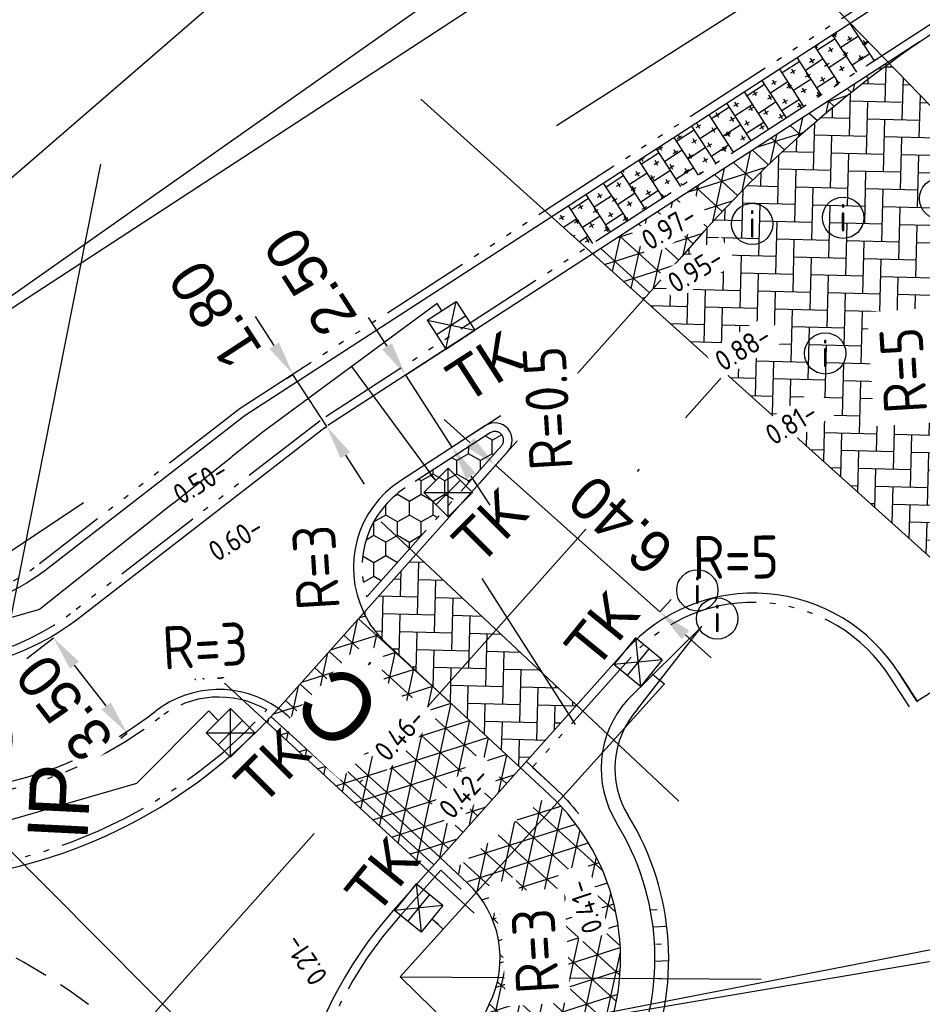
# Model space of a CAD drawing. Header units: metres. Extents: x 121793 to 127505, y 451003 to 453667.
# Tile 26 of 40: x 122195 to 122222, y 452622 to 452651. Entities that reach past the tile are written whole.
import ezdxf
from ezdxf.enums import TextEntityAlignment as Align

# ---------------------------------------------------------------- set-up
doc = ezdxf.new("R2010")
doc.units = ezdxf.units.M
doc.header["$LTSCALE"] = 4
for name, pattern in [('ONTWERPAS', [3, 2, -0.5, 0, -0.5]), ('ontwerpbestand sloot WK$0$STIPPELFIJN', [0.375, 0.25, -0.125]), ('ontwerpbestand sloot WK$0$STREEP-2X-PUNT', [1.03, 0.65, -0.1, 0.04, -0.1, 0.04, -0.1]), ('PROFIEL', [3.9, 3, -0.3, 0.3, -0.3]), ('STREEP-3X-PUNT', [1.17, 0.65, -0.1, 0.04, -0.1, 0.04, -0.1, 0.04, -0.1]), ('STREEP-4X-PUNT', [1.31, 0.65, -0.1, 0.04, -0.1, 0.04, -0.1, 0.04, -0.1, 0.04, -0.1])]:
    doc.linetypes.add(name, pattern=pattern)
for name, color, linetype in [('A-AL-S-Tekenblad_kader', 7, 'Continuous'), ('WEG-AS-ONTWERP', 2, 'ONTWERPAS'), ('WEG-NW-ARCERING18', 1, 'Continuous'), ('WEG-NW-BAND 130_150x250mm', 7, 'STREEP-3X-PUNT'), ('WEG-NW-BAND-10_20', 7, 'STREEP-4X-PUNT'), ('WEG-NW-BAND-11_22', 7, 'ontwerpbestand sloot WK$0$STREEP-2X-PUNT'), ('WEG-NW-BERM', 3, 'Continuous'), ('WEG-NW-BSS VOEGSTONE', 1, 'Continuous'), ('WEG-NW-HOOGTE ROTONDE', 4, 'Continuous'), ('WEG-NW-MARKERING', 7, 'ontwerpbestand sloot WK$0$STIPPELFIJN'), ('WEG-NW-RASTER', 7, 'ontwerpbestand sloot WK$0$RASTER'), ('WEG-NW-RIOLERING', 4, 'RIOLERING'), ('WEG-NW-RIOLERING KOLKLEIDING 125', 3, 'DRAINAGE'), ('WEG-NW-RIOLERING TEKST 1 op 200', 7, 'Continuous'), ('WEG-NW-RIOLERING TEKST 1 op 500', 7, 'Continuous'), ('WEG-NW-RIOLERING-cont', 4, 'Continuous'), ('WEG-NW-RIOLERING_CONT', 4, 'Continuous'), ('WEG-NW-RIOOL DUIKER', 4, 'Continuous'), ('WEG-NW-Talud_strepen', 1, 'Continuous'), ('WEG-NW-VERHARDING', 42, 'Continuous'), ('WEG-NW-VERHARDINGSTYPE', 2, 'Continuous'), ('WEG-NW-WERKGRENS', 10, 'PROFIEL'), ('WEG-XX-BEMATING25', 7, 'Continuous'), ('WEG-XX-HULPLIJNEN', 40, 'Continuous'), ('WEG-XX-PUTRAND OPHOOGTE', 7, 'Continuous'), ('WEG-XX-TEKST25 RADIUS', 7, 'Continuous'), ('WEG-XX-TEKST25 RADIUS 1 op 200', 7, 'Continuous')]:
    doc.layers.add(name, color=color, linetype=linetype)
doc.styles.add('25MM-500', font='provutr.shx', dxfattribs={"height": 1.25})
doc.styles.add('DIMENSIE', font='provutr.shx')
doc.styles.add('ISO', font='ISO')
doc.styles.add('ontwerpbestand sloot WK$0$35MM-500', font='provutr.shx', dxfattribs={"height": 1.75})
doc.styles.add('ontwerpbestand sloot WK$0$50MM-500', font='provutr.shx', dxfattribs={"height": 2.5})
doc.styles.add('ontwerpbestand sloot WK$0$DIMENSIE', font='provutr.shx')
doc.styles.add('STANDAARD', font='isocp2.shx')
doc.linetypes.add('DRAINAGE', pattern='A,0.4,-0.1,[202,BLOK.SHX,S=0.125,R=0,X=0,Y=0],-0.2', length=0.7)
doc.linetypes.add('ontwerpbestand sloot WK$0$RASTER', pattern='A,0.25,-0.25,[150,BLOK.SHX,S=0.25,R=0,X=0,Y=0],-0.25,0.25', length=1)
doc.linetypes.add('RIOLERING', pattern='A,0.8,-0.4,[201,BLOK.SHX,S=0.25,R=0,X=0,Y=0],-0.2', length=1.4)
doc.dimstyles.new('ontwerpbestand sloot WK$0$WVV500', dxfattribs={"dimtxt": 1.25, "dimasz": 1, "dimexe": 0, "dimexo": 2, "dimgap": 0.5, "dimtad": 1, "dimzin": 0, "dimdsep": 46, "dimtxsty": 'ontwerpbestand sloot WK$0$DIMENSIE', "dimcen": 0, "dimdle": 1.25, "dimclrd": 256, "dimclre": 256, "dimclrt": 256, "dimaunit": 2, "dimadec": 0, "dimazin": 0, "dimtfac": 1, "dimtdec": 3, "dimtix": 1, "dimtmove": 2, "dimatfit": 3, "dimfxl": 0, "dimtolj": 1, "dimtzin": 0, "dimarcsym": 0})
doc.dimstyles.new('WVV500', dxfattribs={"dimtxt": 1.25, "dimasz": 1, "dimexe": 0, "dimexo": 2, "dimgap": 0.5, "dimtad": 1, "dimzin": 0, "dimdsep": 46, "dimtxsty": 'DIMENSIE', "dimcen": 0, "dimdle": 1.25, "dimclrd": 256, "dimclre": 256, "dimclrt": 256, "dimaunit": 2, "dimadec": 0, "dimazin": 0, "dimtfac": 1, "dimtdec": 3, "dimtix": 1, "dimtmove": 2, "dimatfit": 3, "dimfxl": 0, "dimtolj": 1, "dimtzin": 0, "dimarcsym": 0})

# ---------------------------------------------------------------- blocks, each defined once
blk = doc.blocks.new('ontwerpbestand sloot WK$0$IP-O')
at = {"layer": 'WEG-NW-RIOLERING_CONT'}
blk.add_circle((0, 0), 0.6, dxfattribs=at)
at = {"layer": 'WEG-NW-RIOLERING_CONT', "style": 'ontwerpbestand sloot WK$0$35MM-500'}
blk.add_attdef('IP', text='', height=1.75, dxfattribs=at).set_placement((0, -1.252), align=Align.TOP_CENTER)
blk = doc.blocks.new('TK-O')
at = {"layer": 'WEG-NW-RIOLERING-cont'}
for p, q in [((0, 1), (0, 1.25)), ((-0.5, 1), (0.5, 1)), ((-0.5, 0), (0.5, 1)), ((-0.5, 1), (0.5, 0)), ((-0.5, 1), (-0.5, 0)), ((0.5, 1), (0.5, 0)), ((-0.5, 0.5), (0.5, 0.5)), ((-0.5, 0), (0.5, 0))]:
    blk.add_line(p, q, dxfattribs=at)
at = {"layer": 'WEG-NW-RIOLERING-cont', "style": '25MM-500'}
blk.add_text('TK', height=1.25, dxfattribs=at).set_placement((-0.901, -1.669))
blk = doc.blocks.new('TK-B')
at = {"layer": 'WEG-NW-RIOLERING-cont'}
for p, q in [((0.5, -1), (-0.5, 0)), ((0.5, 0), (-0.5, -1)), ((0.5, 0), (-0.5, 0)), ((-0.5, -1), (-0.5, 0)), ((0.5, -1), (0.5, 0)), ((0.5, -0.5), (-0.5, -0.5)), ((0.5, -1), (-0.5, -1)), ((0, -1), (0, -1.25))]:
    blk.add_line(p, q, dxfattribs=at)
at = {"layer": 'WEG-NW-RIOLERING-cont', "style": '25MM-500'}
blk.add_text('TK', height=1.25, dxfattribs=at).set_placement((-0.996, 0.294))
blk = doc.blocks.new('*D77')
at = {"layer": 'Defpoints', "color": 0, "linetype": 'Continuous', "transparency": 16777216}
for p in [(122206.507, 452640.592), (122206.238, 452640.419), (122207.592, 452638.326)]:
    blk.add_point(p, dxfattribs=at)
at = {"layer": 'WEG-XX-BEMATING25', "linetype": 'Continuous', "lineweight": -2, "transparency": 16777216}
for p, q in [((122205.964, 452641.432), (122205.421, 452642.272)), ((122207.918, 452641.505), (122206.507, 452640.592)), ((122207.861, 452638.499), (122206.507, 452640.592)), ((122209.272, 452639.412), (122207.861, 452638.499)), ((122208.404, 452637.66), (122208.947, 452636.82))]:
    blk.add_line(p, q, dxfattribs=at)
at = {"layer": 'WEG-XX-BEMATING25', "linetype": 'Continuous', "transparency": 16777216}
for points in [[(122206.104, 452641.522), (122205.824, 452641.341), (122206.507, 452640.592)], [(122208.544, 452637.75), (122208.264, 452637.569), (122207.861, 452638.499)]]:
    blk.add_solid(points, dxfattribs=at)
at = {"layer": 'WEG-XX-BEMATING25', "linetype": 'Continuous', "transparency": 16777216, "insert": (122203.738, 452643.31), "char_height": 1.25, "attachment_point": 5, "rotation": 122.8969, "style": 'ontwerpbestand sloot WK$0$DIMENSIE', "bg_fill": 3, "box_fill_scale": 1.1, "bg_fill_color": 256, "bg_fill_true_color": 13158600, "bg_fill_transparency": 0}
blk.add_mtext('\\A1;2.50', dxfattribs=at)
blk = doc.blocks.new('*D78')
at = {"layer": 'Defpoints', "color": 0, "linetype": 'Continuous', "transparency": 16777216}
for p in [(122204.73, 452641.59), (122203.23, 452640.617), (122205.71, 452640.077)]:
    blk.add_point(p, dxfattribs=at)
at = {"layer": 'WEG-XX-BEMATING25', "linetype": 'Continuous', "lineweight": -2, "transparency": 16777216}
for p, q in [((122202.686, 452641.456), (122202.142, 452642.295)), ((122203.052, 452640.501), (122203.23, 452640.617)), ((122204.21, 452639.105), (122203.23, 452640.617)), ((122204.032, 452638.989), (122204.21, 452639.105)), ((122204.754, 452638.266), (122205.298, 452637.426))]:
    blk.add_line(p, q, dxfattribs=at)
at = {"layer": 'WEG-XX-BEMATING25', "linetype": 'Continuous', "transparency": 16777216}
blk.add_solid([(122204.894, 452638.356), (122204.615, 452638.175), (122204.21, 452639.105)], dxfattribs=at)
at = {"layer": 'WEG-XX-BEMATING25', "linetype": 'Continuous', "transparency": 16777216, "insert": (122200.972, 452642.349), "char_height": 1.25, "attachment_point": 5, "rotation": 122.9576, "style": 'ontwerpbestand sloot WK$0$DIMENSIE', "bg_fill": 3, "box_fill_scale": 1.1, "bg_fill_color": 256, "bg_fill_true_color": 13158600, "bg_fill_transparency": 0}
blk.add_mtext('\\A1;1.80', dxfattribs=at)
at = {"layer": 'WEG-XX-BEMATING25', "linetype": 'Continuous', "transparency": 16777216}
blk.add_solid([(122202.826, 452641.547), (122202.546, 452641.365), (122203.23, 452640.617)], dxfattribs=at)
blk = doc.blocks.new('*D79')
at = {"layer": 'Defpoints', "color": 0, "linetype": 'Continuous', "transparency": 16777216}
for p in [(122197.084, 452633.588, 1.107), (122196.271, 452632.958), (122199.226, 452630.82)]:
    blk.add_point(p, dxfattribs=at)
at = {"layer": 'WEG-XX-BEMATING25', "linetype": 'Continuous', "lineweight": -2, "transparency": 16777216}
for p, q in [((122195.502, 452632.363), (122196.271, 452632.958)), ((122197.801, 452630.981), (122196.883, 452632.167)), ((122197.645, 452629.596), (122198.413, 452630.19))]:
    blk.add_line(p, q, dxfattribs=at)
at = {"layer": 'WEG-XX-BEMATING25', "linetype": 'Continuous', "transparency": 16777216, "insert": (122196.595, 452630.927), "char_height": 1.25, "attachment_point": 5, "rotation": 127.7374, "style": 'ontwerpbestand sloot WK$0$DIMENSIE', "bg_fill": 3, "box_fill_scale": 1.1, "bg_fill_color": 256, "bg_fill_true_color": 13158600, "bg_fill_transparency": 0}
blk.add_mtext('\\A1;3.50', dxfattribs=at)
at = {"layer": 'WEG-XX-BEMATING25', "linetype": 'Continuous', "transparency": 16777216}
for points in [[(122197.015, 452632.269), (122196.751, 452632.065), (122196.271, 452632.958)], [(122197.933, 452631.083), (122197.669, 452630.879), (122198.413, 452630.19)]]:
    blk.add_solid(points, dxfattribs=at)
blk = doc.blocks.new('*D90')
at = {"layer": 'Defpoints', "color": 0, "linetype": 'Continuous', "transparency": 16777216}
for p in [(122209.118, 452637.974), (122208.113, 452636.849), (122212.884, 452632.587)]:
    blk.add_point(p, dxfattribs=at)
at = {"layer": 'WEG-XX-BEMATING25', "linetype": 'Continuous', "lineweight": -2, "transparency": 16777216}
for p, q in [((122208.372, 452638.64), (122207.626, 452639.306)), ((122209.445, 452638.34), (122209.118, 452637.974)), ((122214.217, 452634.079), (122213.889, 452633.713)), ((122214.635, 452633.047), (122215.381, 452632.381))]:
    blk.add_line(p, q, dxfattribs=at)
at = {"layer": 'WEG-XX-BEMATING25', "linetype": 'Continuous', "transparency": 16777216}
for points in [[(122208.483, 452638.764), (122208.261, 452638.516), (122209.118, 452637.974)], [(122214.746, 452633.171), (122214.524, 452632.922), (122213.889, 452633.713)]]:
    blk.add_solid(points, dxfattribs=at)
at = {"layer": 'WEG-XX-BEMATING25', "linetype": 'Continuous', "transparency": 16777216, "insert": (122212.765, 452636.237), "char_height": 1.25, "attachment_point": 5, "rotation": 138.2322, "style": 'ontwerpbestand sloot WK$0$DIMENSIE', "bg_fill": 3, "box_fill_scale": 1.1, "bg_fill_color": 256, "bg_fill_true_color": 13158600, "bg_fill_transparency": 0}
blk.add_mtext('\\A1;6.40', dxfattribs=at)
at = {"layer": 'WEG-XX-BEMATING25', "linetype": 'Continuous', "lineweight": -2, "transparency": 16777216}
blk.add_line((122213.889, 452633.713), (122209.118, 452637.974), dxfattribs=at)
blk = doc.blocks.new('inspectieput')
blk.add_circle((0, 0), 0.6)
at = {"style": 'ISO'}
blk.add_text('i', height=0.8, dxfattribs=at).set_placement((0, 0), align=Align.MIDDLE)

msp = doc.modelspace()

# ---------------------------------------------------------------- hatches: boundary and pattern name
at = {"layer": 'WEG-NW-ARCERING18'}
h = msp.add_hatch(dxfattribs=at)
h.set_pattern_fill('AR-B88', color=256, scale=0.003, angle=122.957631, style=0)
h.paths.add_polyline_path([(122220.351, 452649.876), (122219.431, 452650.823), (122210.748, 452645.194), (122211.751, 452644.291)])
h = msp.add_hatch(dxfattribs=at)
h.set_pattern_fill('NET3', color=256, scale=0.2, angle=-102.32055275, style=0)
h.paths.add_polyline_path([(122214.535, 452644.039, -0.066901), (122221.458, 452650.285), (122211.943, 452644.118), (122213.419, 452642.79)])
h = msp.add_hatch(dxfattribs=at)
h.set_pattern_fill('AR-HBONE', color=256, scale=0.005, angle=43.5531955, style=0)
h.paths.add_polyline_path([(122222.087, 452642.9, -0.025854), (122224.632, 452645.47), (122220.567, 452649.654, 0.059072), (122214.535, 452644.039), (122213.419, 452642.79), (122218.173, 452638.514)])
edge = h.paths.add_edge_path()
edge.add_line((122222.572, 452634.556), (122224.384, 452635.749))
edge.add_line((122224.384, 452635.749), (122222.812, 452638.177))
edge.add_arc((122227.008, 452640.895), 5, 143.291, 212.9297, ccw=False)
edge.add_arc((122248.201, 452619.595), 35, 136.0559, 138.2534)
edge.add_line((122222.087, 452642.9), (122218.173, 452638.514))
edge.add_line((122218.173, 452638.514), (122222.572, 452634.556))
h = msp.add_hatch(dxfattribs=at)
h.set_pattern_fill('AR-HBONE', color=256, scale=0.005, angle=43.5531955, style=0)
h.paths.add_polyline_path([(122209.138, 452633.195), (122207.501, 452631.361), (122209.844, 452629.181), (122211.471, 452631.004)])
h.paths.add_polyline_path([(122209.138, 452633.195), (122206.806, 452635.385), (122205.291, 452633.689, 0.091936), (122205.943, 452632.81), (122206.338, 452632.442), (122207.501, 452631.361)])
h = msp.add_hatch(dxfattribs=at)
h.set_pattern_fill('NET3', color=256, scale=0.2, angle=-102.32055275, style=0)
edge = h.paths.add_edge_path()
edge.add_line((122202.443, 452630.535), (122204.798, 452628.363))
edge.add_line((122204.798, 452628.363), (122207.501, 452631.361))
edge.add_line((122207.501, 452631.361), (122206.338, 452632.442))
edge.add_line((122206.338, 452632.442), (122205.943, 452632.81))
edge.add_arc((122207.986, 452635.007), 3, 206.0606, 227.0717, ccw=False)
edge.add_line((122205.291, 452633.689), (122202.777, 452630.874))
edge.add_line((122202.777, 452630.874), (122202.443, 452630.535))
h.paths.add_polyline_path([(122204.798, 452628.363), (122207.151, 452626.193), (122209.844, 452629.181), (122207.501, 452631.361)])
h = msp.add_hatch(dxfattribs=at)
h.set_pattern_fill('NET3', color=256, scale=0.2, angle=-102.32055275, style=0)
edge = h.paths.add_edge_path()
edge.add_arc((122206.25, 452623.647), 6.5, 335.5525, 407.0717)
edge.add_line((122210.677, 452628.407), (122207.903, 452626.207))
edge.add_arc((122206.196, 452623.67), 3.058, -26.3857, 56.0658, ccw=False)
edge.add_arc((122226.84, 452613.399), 20, 153.54, 175.8495)
edge.add_line((122206.893, 452614.847), (122210.489, 452614.823))
edge.add_arc((122230.374, 452612.68), 20, 155.5525, 173.8481, ccw=False)
h.paths.add_polyline_path([(122210.576, 452607.465), (122207.071, 452607.491), (122207.357, 452600.896), (122210.853, 452600.873)])

# ---------------------------------------------------------------- linework, layer by layer
at = {"layer": 'A-AL-S-Tekenblad_kader'}
msp.add_lwpolyline([(122210.015, 452629.364), (122210.847, 452628.59, -0.037568), (122211.535, 452627.846, -0.157309)], format="xyb", dxfattribs=at)
at = {"layer": 'WEG-AS-ONTWERP'}
msp.add_line((122198.523, 452621.301), (122216.979, 452641.982), dxfattribs=at)
at = {"layer": 'WEG-NW-BAND-10_20'}
msp.add_lwpolyline([(122221.35, 452652.365), (122201.696, 452639.623), (122195.865, 452635.11, -0.46455), (122187.526, 452636.897, -0.011564), (122183.321, 452644.558), (122181.618, 452643.585)], format="xyb", dxfattribs=at)
at = {"layer": 'WEG-NW-BAND-11_22'}
msp.add_lwpolyline([(122202.471, 452630.864, 0.306819), (122199.362, 452630.647, -0.468111), (122182.511, 452634.252, 0.424548), (122178.67, 452635.37), (122177.944, 452634.966), (122178.741, 452633.549, 0.508325)], format="xyb", close=True, dxfattribs=at)
msp.add_lwpolyline([(122206.333, 452624.871), (122207.53, 452626.212), (122208.123, 452625.661)], dxfattribs=at)
msp.add_lwpolyline([(122206.333, 452624.871, 0.26588), (122203.913, 452613.454, -0.139266), (122204.253, 452603.486, 0.238809), (122206.634, 452593.138), (122210.644, 452588.329)], format="xyb", dxfattribs=at)
at = {"layer": 'WEG-NW-BERM'}
for p, q in [((122213.616, 452625.057), (122213.818, 452625.066)), ((122213.694, 452624.56), (122214.095, 452624.579)), ((122213.738, 452624.062), (122213.938, 452624.071)), ((122213.749, 452623.562), (122214.149, 452623.58)), ((122213.727, 452623.06), (122213.928, 452623.069))]:
    msp.add_line(p, q, dxfattribs=at)
for centre, radius, start, end in [((122215.186, 452629.16), 3, 138.2534, 211.6663), ((122215.186, 452629.16), 2.6, 138.2534, 211.6663), ((122206.25, 452623.647), 7.9, 335.5525, 31.6663), ((122206.25, 452623.647), 7.5, 335.5525, 31.6663)]:
    msp.add_arc(centre, radius, start, end, dxfattribs=at)
at = {"layer": 'WEG-NW-MARKERING'}
msp.add_arc((122186.538, 452607.871), 18, 0.7929, 80.7839, dxfattribs=at)
at = {"layer": 'WEG-NW-RASTER', "flags": 128}
msp.add_lwpolyline([(122190.622, 452637.597), (122192.739, 452633.961), (122197.145, 452636.894)], dxfattribs=at)
at = {"layer": 'WEG-NW-RIOLERING KOLKLEIDING 125', "ltscale": 0.75}
msp.add_lwpolyline([(122207.269, 452624.795), (122207.6, 452624.496)], dxfattribs=at)
at = {"layer": 'WEG-NW-RIOOL DUIKER', "elevation": 110, "flags": 128}
msp.add_lwpolyline([(122194.752, 452627.042), (122204.784, 452616.942)], dxfattribs=at)
at = {"layer": 'WEG-NW-VERHARDING'}
msp.add_line((122221.458, 452650.285), (122204.243, 452639.128), dxfattribs=at)
at = {"layer": 'WEG-NW-VERHARDING', "linetype": 'Continuous'}
for p, q in [((122202.777, 452630.874), (122214.535, 452644.039)), ((122221.36, 452631.12), (122225.617, 452633.845)), ((122206.147, 452625.038), (122212.884, 452632.587)), ((122220.835, 452631.94), (122221.379, 452631.1)), ((122210.677, 452628.407), (122209.844, 452629.181)), ((122208.293, 452625.844), (122207.513, 452626.569))]:
    msp.add_line(p, q, dxfattribs=at)
at = {"layer": 'WEG-NW-VERHARDING'}
msp.add_lwpolyline([(122221.486, 452652.155), (122201.841, 452639.419), (122196.018, 452634.912, -0.464319), (122187.307, 452636.776, -0.011214), (122183.219, 452644.212), (122181.742, 452643.368)], format="xyb", dxfattribs=at)
at = {"layer": 'WEG-NW-VERHARDING', "flags": 128}
msp.add_lwpolyline([(122204.171, 452639.072), (122197.067, 452633.574, -0.468111), (122185.803, 452635.984, -0.014994), (122180.443, 452645.909, 24.876171)], format="xyb", dxfattribs=at)
at = {"layer": 'WEG-NW-VERHARDING'}
msp.add_lwpolyline([(122221.363, 452631.121), (122220.835, 452631.94)], dxfattribs=at)
for centre, radius, start, end in [((122241.232, 452621.405), 35, 122.934, 139.7086), ((122192.44, 452639.477, 110), 11, 207.7552, 308.0944), ((122216.615, 452629.258), 5, 32.4308, 138.2534)]:
    msp.add_arc(centre, radius, start, end, dxfattribs=at)
at = {"layer": 'WEG-NW-VERHARDING', "linetype": 'Continuous'}
for centre, radius, start, end in [((122191.586, 452640.861), 15, 209.6516, 318.2534), ((122201.077, 452628.459), 3, 54.7548, 128.0944), ((122206.25, 452623.647), 6.5, 335.5525, 47.0717), ((122206.25, 452623.647), 3, 333.54, 47.0717), ((122215.1, 452617.048), 12, 138.2534, 197.8106), ((122226.84, 452613.399), 20, 153.54, 182.4114)]:
    msp.add_arc(centre, radius, start, end, dxfattribs=at)
at = {"layer": 'WEG-NW-WERKGRENS'}
msp.add_line((122221.013, 452654.277), (122210.566, 452647.633), dxfattribs=at)
at = {"layer": 'WEG-XX-HULPLIJNEN', "flags": 128}
for points in [[(122216.37, 452653.975), (122237.965, 452631.746)], [(122206.946, 452648.614), (122233.253, 452624.947)], [(122178.854, 452551.922), (122197.645, 452646.721)], [(122205.798, 452636.331), (122214.443, 452628.213)], [(122200.621, 452632.215), (122208.493, 452624.956)], [(122206.346, 452623.106), (122216.836, 452623.038)]]:
    msp.add_lwpolyline(points, dxfattribs=at)
msp.add_lwpolyline([(122207.513, 452626.569), (122203.788, 452630.035), (122203.12, 452630.655, 0.033537), (122202.808, 452630.909)], format="xyb", dxfattribs=at)

# ---------------------------------------------------------------- block references
ref = msp.add_blockref('ontwerpbestand sloot WK$0$IP-O', (122194.33, 452627.468, 110), dxfattribs=dict(rotation=87.1389655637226))
ref.add_attrib('IP', 'IP', dxfattribs={"layer": 'WEG-NW-RIOLERING_CONT', "height": 1.75, "rotation": 87.139, "style": 'ontwerpbestand sloot WK$0$35MM-500'}).set_placement((122195.563, 452628.231, 110), align=Align.TOP_CENTER)
at = {"layer": 'WEG-NW-RIOLERING'}
for name, p, rotation in [('TK-O', (122208.097, 452641.625), 32.8825334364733), ('TK-O', (122208.093, 452636.826), 45.01345835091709), ('TK-B', (122212.869, 452632.57), 50.79937213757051), ('TK-O', (122201.768, 452629.847), 45.01345835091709), ('TK-B', (122206.494, 452625.427), 50.79937213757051)]:
    msp.add_blockref(name, p, dxfattribs=dict(at, rotation=rotation))
at = {"layer": 'WEG-XX-PUTRAND OPHOOGTE'}
for p in [(122222.035, 452645.725, -0.709), (122219.217, 452645.168, -1.087), (122216.575, 452644.989), (122218.697, 452641.225)]:
    msp.add_blockref('inspectieput', p, dxfattribs=at)

# ---------------------------------------------------------------- next in the draw order: texts
at = {"layer": 'WEG-NW-HOOGTE ROTONDE', "char_height": 0.6, "width": 1.82918, "attachment_point": 1, "style": 'STANDAARD', "bg_fill": 3, "box_fill_scale": 1.25, "bg_fill_color": 256, "bg_fill_transparency": 0}
for s, insert, rotation in [('0.95-', (122214.043, 452643.466), 31.3153), ('0.88-', (122215.418, 452641.193), 31.3153), ('0.81-', (122216.884, 452639.047), 31.3153), ('0.60-', (122200.702, 452635.663), 31.3153), ('0.50-', (122204.134, 452631.304), 47.5731), ('0.42-', (122207.413, 452628.054), 47.5731), ('0.41-', (122211.678, 452624.304), 108.1538), ('0.34-', (122209.623, 452623.895), 109.451), ('0.21-', (122203.772, 452622.792), 123.7069)]:
    msp.add_mtext(s, dxfattribs=dict(at, insert=insert, rotation=rotation))

# ---------------------------------------------------------------- next in the draw order: dimensions: what is measured, and where the dimension line sits
at = {"layer": 'WEG-XX-BEMATING25', "linetype": 'Continuous'}
dim = msp.add_linear_dim(base=(122203.23, 452640.617), p1=(122205.71, 452640.077), p2=(122204.73, 452641.59), angle=122.9576, dimstyle='ontwerpbestand sloot WK$0$WVV500', override={"dimtfill": 1}, dxfattribs=at)
dim.commit()
dim.dimension.update_dxf_attribs({"geometry": '*D78', "text_midpoint": (122200.972, 452642.349), "dimtype": 161})

# ---------------------------------------------------------------- next in the draw order: hatches: boundary and pattern name
at = {"layer": 'WEG-NW-BSS VOEGSTONE'}
h = msp.add_hatch(dxfattribs=at)
h.set_pattern_fill('HONEY', color=256, scale=0.125, angle=89.9147)
h.set_pattern_definition([(89.9147, (122205.23606, 452634.14885), (-0.342817, 0.595824), [0.396875, -0.79375]), (209.9147, (122205.23606, 452634.14885), (-0.34459, -0.5948), [0.396875, -0.79375]), (149.9147, (122205.23606, 452634.14885), (-0.687407, 0.001024), [-0.79375, 0.396875])])
h.paths.add_polyline_path([(122209.288, 452638.541, 0.874174), (122208.965, 452638.917), (122206.491, 452637.315, 0.340662), (122205.373, 452634.149)])

# ---------------------------------------------------------------- next in the draw order: linework, layer by layer
at = {"layer": 'WEG-NW-BAND-11_22'}
msp.add_lwpolyline([(122205.373, 452634.149), (122209.288, 452638.541, 0.874174), (122208.965, 452638.917), (122206.491, 452637.315, 0.340662), (122205.373, 452634.149, 0.379528)], format="xyb", dxfattribs=at)
at = {"layer": 'WEG-NW-VERHARDING', "linetype": 'Continuous'}
msp.add_lwpolyline([(122208.656, 452637.456), (122209.474, 452638.374, 0.874174), (122208.829, 452639.127), (122206.355, 452637.525, 0.379528), (122205.291, 452633.689)], format="xyb", dxfattribs=at)

# ---------------------------------------------------------------- next in the draw order: texts
at = {"layer": 'WEG-NW-HOOGTE ROTONDE', "char_height": 0.6, "width": 1.82918, "attachment_point": 1, "style": 'STANDAARD', "bg_fill": 3, "box_fill_scale": 1.25, "bg_fill_color": 256, "bg_fill_transparency": 0}
for s, insert, rotation in [('0.97-', (122213.284, 452644.709), 31.3153), ('0.50-', (122199.674, 452637.318), 31.3153), ('0.46-', (122205.539, 452629.727), 47.5731)]:
    msp.add_mtext(s, dxfattribs=dict(at, insert=insert, rotation=rotation))

# ---------------------------------------------------------------- next in the draw order: leaders
at = {"layer": 'WEG-NW-RIOLERING TEKST 1 op 200'}
msp.add_leader([(122187.375, 452639.695), (122200.93, 452651.418)], dimstyle='WVV500', override={"dimasz": 2}, dxfattribs=at)
at = {"layer": 'WEG-NW-RIOLERING TEKST 1 op 200', "annotation_type": 0, "has_hookline": 1, "hookline_direction": 1, "text_width": 7.437, "horizontal_direction": (-0.515512, 0.856882, 0)}
msp.add_leader([(122208.223, 452621.271), (122246.466, 452627.751), (122246.981, 452626.894)], dimstyle='WVV500', override={"dimasz": 1}, dxfattribs=at)

# ---------------------------------------------------------------- next in the draw order: hatches: boundary and pattern name
at = {"layer": 'WEG-NW-ARCERING18'}
h = msp.add_hatch(dxfattribs=at)
h.set_pattern_fill('CROSS', color=256, scale=0.05, angle=30)
h.set_pattern_definition([(30, (254.45135, 75.16392), (0.1162130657, 0.4337130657), [0.15875, -0.47625]), (120, (254.55978, 75.13487), (-0.4337130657, 0.1162130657), [0.15875, -0.47625])])
h.paths.add_polyline_path([(122220.351, 452649.876), (122219.431, 452650.823), (122210.748, 452645.194), (122211.751, 452644.291)])

# ---------------------------------------------------------------- next in the draw order: linework, layer by layer
at = {"layer": 'WEG-NW-BAND 130_150x250mm'}
msp.add_lwpolyline([(122222.067, 452650.99), (122204.018, 452639.27), (122196.913, 452633.771, -0.468356), (122186.021, 452636.105, -0.012427), (122181.968, 452643.497, -0.015001)], format="xyb", dxfattribs=at)

# ---------------------------------------------------------------- next in the draw order: texts
at = {"layer": 'WEG-NW-VERHARDINGSTYPE', "insert": (122204.576, 452629.542), "char_height": 2, "width": 1.28013, "attachment_point": 1, "rotation": 136.847, "style": 'ontwerpbestand sloot WK$0$50MM-500', "bg_fill": 3, "box_fill_scale": 1.25, "bg_fill_color": 256, "bg_fill_transparency": 0}
msp.add_mtext('C', dxfattribs=at)
at = {"layer": 'WEG-XX-TEKST25 RADIUS 1 op 200', "insert": (122209.724, 452622.585), "char_height": 0.5, "width": 0.85134, "attachment_point": 1, "rotation": 93.5026, "style": 'STANDAARD', "bg_fill": 3, "box_fill_scale": 1.25, "bg_fill_color": 256, "bg_fill_transparency": 0}
msp.add_mtext('R=3', dxfattribs=at)

# ---------------------------------------------------------------- next in the draw order: leaders
at = {"layer": 'WEG-NW-RIOLERING TEKST 1 op 200', "annotation_type": 0, "has_hookline": 1, "hookline_direction": 0, "text_width": 8.77, "horizontal_direction": (-0.515512, 0.856882, 0)}
msp.add_leader([(122187.963, 452637.911), (122210.939, 452654.092), (122210.423, 452654.949)], dimstyle='WVV500', override={"dimasz": 1}, dxfattribs=at)

# ---------------------------------------------------------------- next in the draw order: linework, layer by layer
at = {"layer": 'WEG-NW-RIOLERING KOLKLEIDING 125', "ltscale": 0.75}
msp.add_lwpolyline([(122213.643, 452631.938), (122214.031, 452631.622), (122206.346, 452623.106), (122208.223, 452621.271)], dxfattribs=at)

# ---------------------------------------------------------------- next in the draw order: texts
at = {"layer": 'WEG-XX-TEKST25 RADIUS 1 op 200', "char_height": 0.5, "attachment_point": 1, "style": 'STANDAARD', "bg_fill": 3, "box_fill_scale": 1.25, "bg_fill_color": 256, "bg_fill_transparency": 0}
for s, insert, width, rotation in [('R=5', (122220.416, 452639.442), 1.24903, 93.5026), ('R=3', (122204.323, 452634.34), 0.99381, 93.5026), ('R=3', (122200.295, 452632.222), 1.08103, 3.2147)]:
    msp.add_mtext(s, dxfattribs=dict(at, insert=insert, width=width, rotation=rotation))

# ---------------------------------------------------------------- next in the draw order: dimensions: what is measured, and where the dimension line sits
at = {"layer": 'WEG-XX-BEMATING25', "linetype": 'Continuous'}
dim = msp.add_linear_dim(base=(122206.507, 452640.592), p1=(122207.592, 452638.326), p2=(122206.238, 452640.419), angle=122.8969, text='2.50', dimstyle='ontwerpbestand sloot WK$0$WVV500', override={"dimtfill": 1}, dxfattribs=at)
dim.commit()
dim.dimension.update_dxf_attribs({"geometry": '*D77', "text_midpoint": (122203.738, 452643.31), "dimtype": 161})
dim = msp.add_linear_dim(base=(122196.271, 452632.958), p1=(122199.226, 452630.82), p2=(122197.084, 452633.588, 1.107), angle=127.7374, dimstyle='ontwerpbestand sloot WK$0$WVV500', override={"dimtfill": 1}, dxfattribs=at)
dim.commit()
dim.dimension.update_dxf_attribs({"geometry": '*D79', "text_midpoint": (122196.595, 452630.927), "dimtype": 161})

# ---------------------------------------------------------------- next in the draw order: leaders
at = {"layer": 'WEG-NW-RIOLERING TEKST 1 op 500', "annotation_type": 0, "has_hookline": 1, "hookline_direction": 1, "text_width": 16.668, "horizontal_direction": (-0.515512, 0.856882, 0)}
msp.add_leader([(122208.223, 452621.271), (122245.95, 452628.608), (122246.981, 452626.894)], dimstyle='WVV500', override={"dimasz": 2}, dxfattribs=at)

# ---------------------------------------------------------------- next in the draw order: linework, layer by layer
at = {"layer": 'WEG-NW-RIOLERING KOLKLEIDING 125', "ltscale": 0.75}
for points in [[(122207.386, 452637.533), (122204.941, 452640.847)], [(122201.06, 452630.554), (122200.785, 452630.84), (122198.68, 452628.731), (122194.33, 452627.468)]]:
    msp.add_lwpolyline(points, dxfattribs=at)

# ---------------------------------------------------------------- next in the draw order: texts
at = {"layer": 'WEG-XX-TEKST25 RADIUS', "char_height": 1.25, "width": 2.69849, "attachment_point": 1, "rotation": 93.5026, "style": 'STANDAARD', "bg_fill": 3, "box_fill_scale": 1.25, "bg_fill_color": 256, "bg_fill_transparency": 0}
for s, insert in [('R=5', (122220.416, 452639.442)), ('R=3', (122209.724, 452622.585))]:
    msp.add_mtext(s, dxfattribs=dict(at, insert=insert))

# ---------------------------------------------------------------- next in the draw order: dimensions: what is measured, and where the dimension line sits
at = {"layer": 'WEG-XX-BEMATING25', "linetype": 'Continuous'}
dim = msp.add_linear_dim(base=(122209.118, 452637.974), p1=(122212.884, 452632.587), p2=(122208.113, 452636.849), angle=138.2322, dimstyle='ontwerpbestand sloot WK$0$WVV500', override={"dimtfill": 1}, dxfattribs=at)
dim.commit()
dim.dimension.update_dxf_attribs({"geometry": '*D90', "text_midpoint": (122212.765, 452636.237), "dimtype": 161})

# ---------------------------------------------------------------- next in the draw order: linework, layer by layer
at = {"layer": 'WEG-NW-BAND 130_150x250mm'}
msp.add_lwpolyline([(122221.15, 452630.952), (122220.608, 452631.788, 0.497616), (122213.055, 452632.403), (122210.194, 452629.197), (122210.847, 452628.59)], format="xyb", dxfattribs=at)
at = {"layer": 'WEG-NW-BERM'}
for p in [(122212.948, 452631.157), (122213.247, 452630.891)]:
    msp.add_line(p, (122215.116, 452633.286), dxfattribs=at)
at = {"layer": 'WEG-NW-RIOLERING KOLKLEIDING 125', "ltscale": 0.75}
msp.add_lwpolyline([(122207.554, 452642.465), (122207.418, 452642.675), (122202.36, 452638.944), (122195.864, 452633.786), (122192.779, 452632.898), (122191.215, 452633.442)], dxfattribs=at)
at = {"layer": 'WEG-NW-Talud_strepen', "flags": 128}
msp.add_lwpolyline([(122208.721, 452634.68), (122211.435, 452630.438)], dxfattribs=at)
at = {"layer": 'WEG-XX-HULPLIJNEN', "flags": 128}
msp.add_lwpolyline([(122209.844, 452629.181), (122205.943, 452632.81, -0.091936), (122205.291, 452633.689, 0.214281)], format="xyb", dxfattribs=at)

# ---------------------------------------------------------------- next in the draw order: block references
at = {"layer": 'WEG-XX-PUTRAND OPHOOGTE'}
msp.add_blockref('inspectieput', (122215.559, 452633.522), dxfattribs=at)

# ---------------------------------------------------------------- next in the draw order: texts
at = {"layer": 'WEG-XX-TEKST25 RADIUS', "insert": (122192.072, 452630.366, -110), "char_height": 1.25, "width": 2.69849, "attachment_point": 1, "rotation": 8.6667, "style": 'STANDAARD', "bg_fill": 3, "box_fill_scale": 1.25, "bg_fill_color": 256, "bg_fill_transparency": 0}
msp.add_mtext('R=10', dxfattribs=at)
at = {"layer": 'WEG-XX-TEKST25 RADIUS 1 op 200', "char_height": 0.5, "attachment_point": 1, "style": 'STANDAARD', "bg_fill": 3, "box_fill_scale": 1.25, "bg_fill_color": 256, "bg_fill_transparency": 0}
for s, insert, width, rotation in [('R=0.5', (122209.971, 452637.983), 1.63283, 93.5026), ('R=5', (122214.842, 452635.921), 1.19765, 0.3741)]:
    msp.add_mtext(s, dxfattribs=dict(at, insert=insert, width=width, rotation=rotation))

# ---------------------------------------------------------------- next in the draw order: texts
at = {"layer": 'WEG-XX-TEKST25 RADIUS', "char_height": 1.25, "width": 2.69849, "attachment_point": 1, "style": 'STANDAARD', "bg_fill": 3, "box_fill_scale": 1.25, "bg_fill_color": 256, "bg_fill_transparency": 0}
for s, insert, rotation in [('R=3', (122203.347, 452633.729), 93.5026), ('R=5', (122214.842, 452635.921), 0.3741), ('R=3', (122199.402, 452633.286), 3.2147)]:
    msp.add_mtext(s, dxfattribs=dict(at, insert=insert, rotation=rotation))

# ---------------------------------------------------------------- next in the draw order: leaders
at = {"layer": 'WEG-NW-RIOLERING TEKST 1 op 500', "annotation_type": 0, "has_hookline": 1, "hookline_direction": 0, "text_width": 21.925, "horizontal_direction": (-0.515512, 0.856882, 0)}
msp.add_leader([(122187.963, 452637.911), (122211.454, 452653.235), (122210.423, 452654.949)], dimstyle='WVV500', override={"dimasz": 2}, dxfattribs=at)

# ---------------------------------------------------------------- next in the draw order: block references
at = {"layer": 'WEG-XX-PUTRAND OPHOOGTE'}
msp.add_blockref('inspectieput', (122214.981, 452634.34, -0.562), dxfattribs=at)

# ---------------------------------------------------------------- next in the draw order: texts
at = {"layer": 'WEG-XX-TEKST25 RADIUS', "insert": (122210.115, 452637.793), "char_height": 1.25, "width": 2.69849, "attachment_point": 1, "rotation": 93.5026, "style": 'STANDAARD', "bg_fill": 3, "box_fill_scale": 1.25, "bg_fill_color": 256, "bg_fill_transparency": 0}
msp.add_mtext('R=0.5', dxfattribs=at)

doc.saveas('drawing.dxf')
